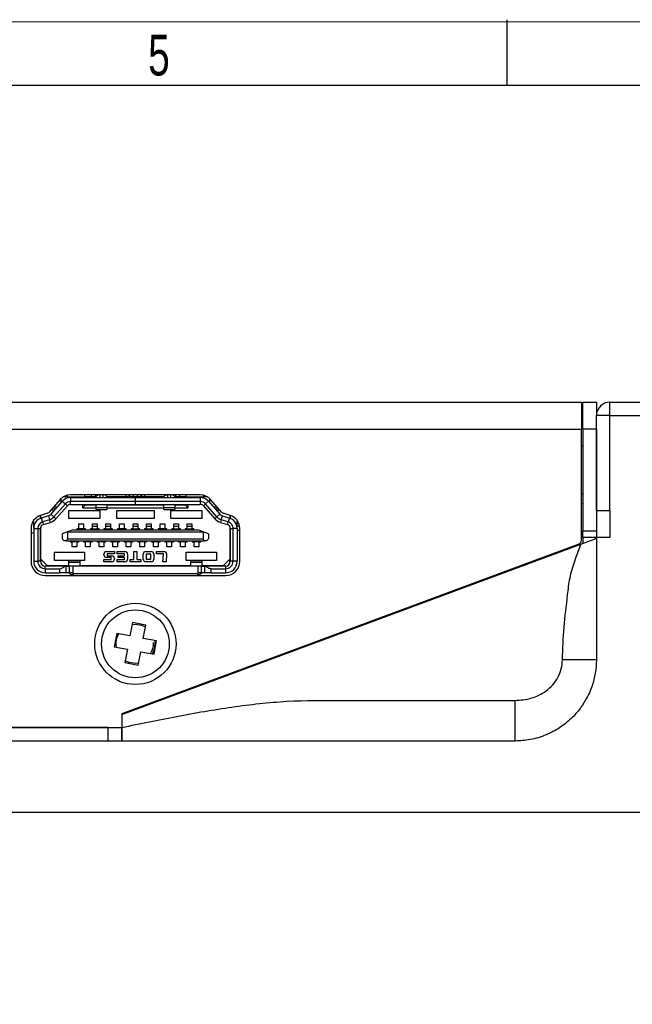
# Model space of a CAD drawing. Header units: millimetres. Extents: x 10 to 410, y 10 to 287.
# Tile 6 of 7: x 226 to 271, y 215 to 287. Entities that reach past the tile are written whole.
import ezdxf

# ---------------------------------------------------------------- set-up
doc = ezdxf.new("R2010")
doc.units = ezdxf.units.MM
doc.layers.add('SLD-0', color=179, linetype='Continuous')
doc.styles.add('SLDTEXTSTYLE2', font='TXT', dxfattribs={"width": 0.714286})
doc.styles.add('SLDTEXTSTYLE8', font='TXT', dxfattribs={"width": 0.75})
doc.dimstyles.new('SLDDIMSTYLE0', dxfattribs={"dimtxt": 3.5, "dimasz": 3.302, "dimexe": 0, "dimexo": 0.0625, "dimgap": 0.875, "dimtad": 1, "dimrnd": 1e-09, "dimzin": 4, "dimdsep": 46, "dimtxsty": 'SLDTEXTSTYLE8', "dimsah": 1, "dimcen": 0.09, "dimadec": 0, "dimazin": 1, "dimtfac": 1, "dimtofl": 0, "dimtmove": 0, "dimatfit": 3, "dimfxl": 1, "dimfrac": 2, "dimtolj": 1, "dimtzin": 12, "dimarcsym": 0})

# ---------------------------------------------------------------- blocks, each defined once
blk = doc.blocks.new('_D')
at = {"layer": 'SLD-0'}
for p, q in [((133.756, 211.306), (133.756, 229.806)), ((278.756, 211.306), (278.756, 229.806)), ((133.756, 228.806), (278.756, 228.806))]:
    blk.add_line(p, q, dxfattribs=at)
for points in [[(133.756, 228.806), (137.058, 228.298), (137.058, 229.314)], [(278.756, 228.806), (275.454, 229.314), (275.454, 228.298)]]:
    blk.add_solid(points, dxfattribs=at)
at = {"layer": 'SLD-0', "insert": (199.144, 233.317), "char_height": 3.5, "attachment_point": 1, "style": 'SLDTEXTSTYLE8'}
blk.add_mtext('145.00', dxfattribs=at)

msp = doc.modelspace()

# ---------------------------------------------------------------- linework, layer by layer
at = {"color": 7, "linetype": 'Continuous', "lineweight": 25}
for p, q in [((144.856, 259.058), (266.656, 259.058)), ((266.656, 259.058), (267.656, 259.058)), ((267.656, 259.058), (267.656, 257.058)), ((267.756, 258.79), (267.656, 258.844)), ((267.756, 259.058), (268.756, 259.058)), ((267.756, 257.058), (267.756, 259.058)), ((268.756, 259.058), (268.756, 258.058)), ((269.756, 258.058), (269.756, 259.058)), ((269.756, 259.058), (276.756, 259.058)), ((269.756, 258.058), (268.756, 258.058)), ((268.756, 251.058), (268.756, 258.058)), ((269.756, 258.058), (276.756, 258.058)), ((269.756, 251.058), (269.756, 258.058)), ((144.856, 257.058), (267.656, 257.058)), ((267.656, 248.867), (267.656, 257.058)), ((268.756, 257.058), (267.756, 257.058)), ((267.756, 257.058), (267.756, 249.558)), ((268.756, 257.058), (268.756, 249.558)), ((267.756, 255.844), (267.656, 255.772)), ((267.706, 255.808), (267.656, 255.808)), ((229.756, 252.058), (229.432, 252.058)), ((229.756, 252.058), (231.006, 252.058)), ((239.545, 252.213), (229.966, 252.213)), ((229.966, 252.013), (229.966, 251.713)), ((229.966, 252.013), (234.751, 252.013)), ((230.856, 252.058), (230.856, 252.013)), ((231.506, 252.058), (231.006, 252.058)), ((231.206, 252.013), (231.206, 252.058)), ((231.506, 252.058), (231.506, 252.213)), ((231.806, 252.058), (231.506, 252.058)), ((231.856, 252.058), (231.806, 252.058)), ((231.856, 252.054), (231.856, 252.013)), ((234.055, 252.058), (232.656, 252.058)), ((232.656, 252.013), (232.656, 252.054)), ((234.299, 252.058), (234.055, 252.058)), ((234.332, 252.058), (234.299, 252.058)), ((234.576, 252.058), (234.332, 252.058)), ((234.62, 252.058), (234.576, 252.058)), ((234.891, 252.058), (234.62, 252.058)), ((234.751, 252.013), (234.751, 251.713)), ((234.751, 252.013), (234.761, 252.013)), ((234.761, 251.713), (234.761, 252.013)), ((234.761, 252.013), (239.545, 252.013)), ((234.935, 252.058), (234.891, 252.058)), ((235.179, 252.058), (234.935, 252.058)), ((235.212, 252.058), (235.179, 252.058)), ((235.456, 252.058), (235.212, 252.058)), ((236.856, 252.058), (235.456, 252.058)), ((236.856, 252.054), (236.856, 252.013)), ((237.706, 252.058), (237.656, 252.058)), ((237.656, 252.013), (237.656, 252.054)), ((238.006, 252.058), (237.706, 252.058)), ((238.006, 252.213), (238.006, 252.058)), ((238.506, 252.058), (238.006, 252.058)), ((238.306, 252.058), (238.306, 252.013)), ((238.506, 252.058), (239.756, 252.058)), ((238.656, 252.013), (238.656, 252.058)), ((239.545, 252.013), (239.545, 251.713)), ((240.08, 252.058), (239.756, 252.058)), ((267.656, 252.344), (267.756, 252.272)), ((267.656, 252.308), (267.706, 252.308)), ((229.216, 251.874), (228.373, 250.917)), ((229.366, 251.742), (228.523, 250.784)), ((228.706, 251.258), (228.706, 251.294)), ((228.984, 251.308), (228.718, 251.308)), ((229.591, 251.544), (228.749, 250.586)), ((228.899, 250.454), (229.741, 251.411)), ((229.256, 251.917), (229.256, 251.617)), ((229.366, 251.742), (229.591, 251.544)), ((229.741, 251.411), (229.591, 251.544)), ((229.966, 251.513), (229.966, 251.713)), ((234.751, 251.713), (229.966, 251.713)), ((229.966, 251.513), (234.751, 251.513)), ((230.856, 251.513), (230.856, 251.258)), ((230.856, 251.258), (231.056, 251.458)), ((231.856, 251.458), (231.056, 251.458)), ((231.206, 251.458), (231.206, 251.513)), ((231.856, 251.269), (231.856, 251.513)), ((232.656, 251.513), (232.656, 251.269)), ((236.856, 251.458), (232.656, 251.458)), ((234.751, 251.713), (234.751, 251.513)), ((234.761, 251.513), (234.751, 251.513)), ((234.761, 251.513), (234.761, 251.713)), ((239.545, 251.713), (234.761, 251.713)), ((234.761, 251.513), (239.545, 251.513)), ((236.856, 251.269), (236.856, 251.513)), ((237.656, 251.513), (237.656, 251.269)), ((238.456, 251.458), (237.656, 251.458)), ((238.306, 251.513), (238.306, 251.458)), ((238.456, 251.458), (238.656, 251.258)), ((238.656, 251.258), (238.656, 251.513)), ((239.545, 251.713), (239.545, 251.513)), ((239.921, 251.544), (239.77, 251.411)), ((239.77, 251.411), (240.613, 250.454)), ((239.921, 251.544), (240.146, 251.742)), ((240.763, 250.586), (239.921, 251.544)), ((240.146, 251.742), (240.988, 250.784)), ((240.256, 251.617), (240.256, 251.917)), ((241.138, 250.917), (240.296, 251.874)), ((240.794, 251.308), (240.527, 251.308)), ((240.806, 251.294), (240.806, 251.258)), ((267.756, 251.558), (267.656, 251.558)), ((227.756, 250.483), (227.756, 250.696)), ((228.282, 250.857), (227.762, 250.697)), ((227.781, 250.493), (227.781, 250.703)), ((228.341, 250.666), (227.821, 250.506)), ((228.341, 250.666), (228.429, 250.38)), ((228.749, 250.586), (228.523, 250.784)), ((228.656, 251.068), (228.656, 251.238)), ((228.773, 251.068), (228.656, 251.068)), ((228.706, 251.258), (228.806, 251.158)), ((228.749, 250.586), (228.899, 250.454)), ((228.806, 251.158), (228.852, 251.158)), ((229.831, 251.058), (232.131, 251.058)), ((229.831, 251.058), (229.831, 250.483)), ((230.856, 251.258), (231.856, 251.258)), ((232.656, 251.269), (231.856, 251.269)), ((231.856, 251.142), (231.856, 251.269)), ((231.856, 251.142), (232.656, 251.142)), ((232.131, 251.058), (232.131, 250.483)), ((232.656, 251.269), (232.656, 251.142)), ((232.656, 251.258), (236.856, 251.258)), ((233.381, 251.058), (236.131, 251.058)), ((233.381, 250.483), (233.381, 251.058)), ((236.131, 251.058), (236.131, 250.483)), ((237.656, 251.269), (236.856, 251.269)), ((236.856, 251.142), (236.856, 251.269)), ((236.856, 251.142), (237.656, 251.142)), ((237.381, 251.058), (239.681, 251.058)), ((237.381, 250.483), (237.381, 251.058)), ((237.656, 251.269), (237.656, 251.142)), ((237.656, 251.258), (238.656, 251.258)), ((239.681, 250.483), (239.681, 251.058)), ((240.613, 250.454), (240.763, 250.586)), ((240.659, 251.158), (240.706, 251.158)), ((240.706, 251.158), (240.806, 251.258)), ((240.856, 251.068), (240.738, 251.068)), ((240.988, 250.784), (240.763, 250.586)), ((240.856, 251.238), (240.856, 251.068)), ((241.083, 250.38), (241.171, 250.666)), ((241.171, 250.666), (241.691, 250.506)), ((241.75, 250.697), (241.23, 250.857)), ((241.731, 250.703), (241.731, 250.493)), ((241.756, 250.696), (241.756, 250.483)), ((268.756, 251.058), (269.756, 251.058)), ((269.756, 251.058), (269.756, 249.058)), ((227.256, 249.742), (227.256, 250.342)), ((227.781, 247.483), (227.781, 249.862)), ((227.909, 250.22), (227.821, 250.506)), ((228.429, 250.38), (227.909, 250.22)), ((227.909, 250.22), (227.968, 250.028)), ((227.968, 250.028), (228.488, 250.188)), ((228.488, 250.188), (228.429, 250.38)), ((232.131, 250.483), (229.831, 250.483)), ((230.586, 250.083), (230.926, 250.083)), ((230.586, 249.713), (230.586, 250.083)), ((230.926, 250.083), (230.926, 249.713)), ((231.586, 250.083), (231.926, 250.083)), ((231.586, 249.713), (231.586, 250.083)), ((231.926, 250.083), (231.926, 249.713)), ((232.586, 250.083), (232.926, 250.083)), ((232.586, 249.713), (232.586, 250.083)), ((232.926, 250.083), (232.926, 249.713)), ((236.131, 250.483), (233.381, 250.483)), ((233.586, 250.083), (233.926, 250.083)), ((233.586, 249.713), (233.586, 250.083)), ((233.926, 250.083), (233.926, 249.713)), ((234.586, 250.083), (234.926, 250.083)), ((234.586, 249.713), (234.586, 250.083)), ((234.926, 250.083), (234.926, 249.713)), ((235.586, 250.083), (235.926, 250.083)), ((235.586, 249.713), (235.586, 250.083)), ((235.926, 250.083), (235.926, 249.713)), ((236.586, 250.083), (236.926, 250.083)), ((236.586, 249.713), (236.586, 250.083)), ((236.926, 250.083), (236.926, 249.713)), ((239.681, 250.483), (237.381, 250.483)), ((237.586, 250.083), (237.926, 250.083)), ((237.586, 249.713), (237.586, 250.083)), ((237.926, 250.083), (237.926, 249.713)), ((238.586, 250.083), (238.926, 250.083)), ((238.586, 249.713), (238.586, 250.083)), ((238.926, 250.083), (238.926, 249.713)), ((241.083, 250.38), (241.024, 250.188)), ((241.024, 250.188), (241.544, 250.028)), ((241.603, 250.22), (241.083, 250.38)), ((241.544, 250.028), (241.603, 250.22)), ((241.691, 250.506), (241.603, 250.22)), ((241.731, 249.862), (241.731, 247.483)), ((242.256, 249.742), (242.256, 250.342)), ((242.39, 250.098), (242.256, 250.098)), ((242.443, 249.898), (242.256, 249.898)), ((227.056, 249.742), (227.056, 247.313)), ((227.056, 249.379), (227.256, 249.45)), ((227.256, 249.742), (227.556, 249.742)), ((227.256, 249.742), (227.256, 247.313)), ((227.556, 249.742), (227.756, 249.742)), ((227.556, 249.742), (227.556, 247.313)), ((227.756, 247.313), (227.756, 249.742)), ((227.756, 249.463), (227.781, 249.463)), ((229.756, 249.483), (229.356, 249.333)), ((229.356, 249.333), (229.356, 248.983)), ((230.156, 249.633), (229.756, 249.483)), ((229.756, 249.483), (239.756, 249.483)), ((229.756, 249.483), (229.756, 248.983)), ((230.156, 249.633), (239.356, 249.633)), ((230.586, 249.713), (230.436, 249.713)), ((230.436, 249.713), (230.436, 249.633)), ((230.436, 249.683), (230.446, 249.683)), ((230.446, 249.683), (230.451, 249.683)), ((230.451, 249.683), (230.451, 249.633)), ((230.451, 249.683), (230.471, 249.683)), ((230.471, 249.683), (230.511, 249.683)), ((230.511, 249.683), (230.531, 249.683)), ((230.981, 249.683), (230.531, 249.683)), ((230.531, 249.633), (230.531, 249.683)), ((230.581, 249.702), (230.581, 249.713)), ((230.581, 249.683), (230.581, 249.702)), ((230.931, 249.702), (230.581, 249.702)), ((231.076, 249.713), (230.926, 249.713)), ((230.931, 249.713), (230.931, 249.702)), ((230.931, 249.702), (230.931, 249.683)), ((230.981, 249.683), (230.981, 249.633)), ((230.981, 249.683), (231.001, 249.683)), ((231.001, 249.683), (231.041, 249.683)), ((231.041, 249.683), (231.061, 249.683)), ((231.061, 249.633), (231.061, 249.683)), ((231.061, 249.683), (231.066, 249.683)), ((231.066, 249.683), (231.076, 249.683)), ((231.076, 249.633), (231.076, 249.713)), ((231.586, 249.713), (231.436, 249.713)), ((231.436, 249.713), (231.436, 249.633)), ((231.436, 249.683), (231.446, 249.683)), ((231.446, 249.683), (231.451, 249.683)), ((231.451, 249.683), (231.451, 249.633)), ((231.451, 249.683), (231.471, 249.683)), ((231.471, 249.683), (231.511, 249.683)), ((231.511, 249.683), (231.531, 249.683)), ((231.981, 249.683), (231.531, 249.683)), ((231.531, 249.633), (231.531, 249.683)), ((231.581, 249.683), (231.581, 249.713)), ((232.076, 249.713), (231.926, 249.713)), ((231.931, 249.713), (231.931, 249.683)), ((231.981, 249.683), (231.981, 249.633)), ((231.981, 249.683), (232.001, 249.683)), ((232.001, 249.683), (232.041, 249.683)), ((232.041, 249.683), (232.061, 249.683)), ((232.061, 249.633), (232.061, 249.683)), ((232.061, 249.683), (232.066, 249.683)), ((232.066, 249.683), (232.076, 249.683)), ((232.076, 249.633), (232.076, 249.713)), ((232.586, 249.713), (232.436, 249.713)), ((232.436, 249.713), (232.436, 249.633)), ((232.436, 249.683), (232.446, 249.683)), ((232.446, 249.683), (232.451, 249.683)), ((232.451, 249.683), (232.451, 249.633)), ((232.451, 249.683), (232.471, 249.683)), ((232.471, 249.683), (232.511, 249.683)), ((232.511, 249.683), (232.531, 249.683)), ((232.981, 249.683), (232.531, 249.683)), ((232.531, 249.633), (232.531, 249.683)), ((232.581, 249.683), (232.581, 249.713)), ((233.076, 249.713), (232.926, 249.713)), ((232.931, 249.713), (232.931, 249.683)), ((232.981, 249.683), (232.981, 249.633)), ((232.981, 249.683), (233.001, 249.683)), ((233.001, 249.683), (233.041, 249.683)), ((233.041, 249.683), (233.061, 249.683)), ((233.061, 249.633), (233.061, 249.683)), ((233.061, 249.683), (233.066, 249.683)), ((233.066, 249.683), (233.076, 249.683)), ((233.076, 249.633), (233.076, 249.713)), ((233.586, 249.713), (233.436, 249.713)), ((233.436, 249.713), (233.436, 249.633)), ((233.436, 249.683), (233.446, 249.683)), ((233.446, 249.683), (233.451, 249.683)), ((233.451, 249.683), (233.451, 249.633)), ((233.451, 249.683), (233.471, 249.683)), ((233.471, 249.683), (233.511, 249.683)), ((233.511, 249.683), (233.531, 249.683)), ((233.981, 249.683), (233.531, 249.683)), ((233.531, 249.633), (233.531, 249.683)), ((233.581, 249.702), (233.581, 249.713)), ((233.581, 249.683), (233.581, 249.702)), ((233.931, 249.702), (233.581, 249.702)), ((234.076, 249.713), (233.926, 249.713)), ((233.931, 249.713), (233.931, 249.702)), ((233.931, 249.702), (233.931, 249.683)), ((233.981, 249.683), (233.981, 249.633)), ((233.981, 249.683), (234.001, 249.683)), ((234.001, 249.683), (234.041, 249.683)), ((234.041, 249.683), (234.061, 249.683)), ((234.061, 249.633), (234.061, 249.683)), ((234.061, 249.683), (234.066, 249.683)), ((234.066, 249.683), (234.076, 249.683)), ((234.076, 249.633), (234.076, 249.713)), ((234.586, 249.713), (234.436, 249.713)), ((234.436, 249.713), (234.436, 249.633)), ((234.436, 249.683), (234.446, 249.683)), ((234.446, 249.683), (234.451, 249.683)), ((234.451, 249.683), (234.451, 249.633)), ((234.451, 249.683), (234.471, 249.683)), ((234.471, 249.683), (234.511, 249.683)), ((234.511, 249.683), (234.531, 249.683)), ((234.981, 249.683), (234.531, 249.683)), ((234.531, 249.633), (234.531, 249.683)), ((234.581, 249.683), (234.581, 249.713)), ((235.076, 249.713), (234.926, 249.713)), ((234.931, 249.713), (234.931, 249.683)), ((234.981, 249.683), (234.981, 249.633)), ((234.981, 249.683), (235.001, 249.683)), ((235.001, 249.683), (235.041, 249.683)), ((235.041, 249.683), (235.061, 249.683)), ((235.061, 249.633), (235.061, 249.683)), ((235.061, 249.683), (235.066, 249.683)), ((235.066, 249.683), (235.076, 249.683)), ((235.076, 249.633), (235.076, 249.713)), ((235.586, 249.713), (235.436, 249.713)), ((235.436, 249.713), (235.436, 249.633)), ((235.436, 249.683), (235.446, 249.683)), ((235.446, 249.683), (235.451, 249.683)), ((235.451, 249.683), (235.451, 249.633)), ((235.451, 249.683), (235.471, 249.683)), ((235.471, 249.683), (235.511, 249.683)), ((235.511, 249.683), (235.531, 249.683)), ((235.981, 249.683), (235.531, 249.683)), ((235.531, 249.633), (235.531, 249.683)), ((235.581, 249.683), (235.581, 249.713)), ((236.076, 249.713), (235.926, 249.713)), ((235.931, 249.713), (235.931, 249.683)), ((235.981, 249.683), (235.981, 249.633)), ((235.981, 249.683), (236.001, 249.683)), ((236.001, 249.683), (236.041, 249.683)), ((236.041, 249.683), (236.061, 249.683)), ((236.061, 249.633), (236.061, 249.683)), ((236.061, 249.683), (236.066, 249.683)), ((236.066, 249.683), (236.076, 249.683)), ((236.076, 249.633), (236.076, 249.713)), ((236.586, 249.713), (236.436, 249.713)), ((236.436, 249.713), (236.436, 249.633)), ((236.436, 249.683), (236.446, 249.683)), ((236.446, 249.683), (236.451, 249.683)), ((236.451, 249.683), (236.451, 249.633)), ((236.451, 249.683), (236.471, 249.683)), ((236.471, 249.683), (236.511, 249.683)), ((236.511, 249.683), (236.531, 249.683)), ((236.981, 249.683), (236.531, 249.683)), ((236.531, 249.633), (236.531, 249.683)), ((236.581, 249.702), (236.581, 249.713)), ((236.581, 249.683), (236.581, 249.702)), ((236.931, 249.702), (236.581, 249.702)), ((237.076, 249.713), (236.926, 249.713)), ((236.931, 249.713), (236.931, 249.702)), ((236.931, 249.702), (236.931, 249.683)), ((236.981, 249.683), (236.981, 249.633)), ((236.981, 249.683), (237.001, 249.683)), ((237.001, 249.683), (237.041, 249.683)), ((237.041, 249.683), (237.061, 249.683)), ((237.061, 249.633), (237.061, 249.683)), ((237.061, 249.683), (237.066, 249.683)), ((237.066, 249.683), (237.076, 249.683)), ((237.076, 249.633), (237.076, 249.713)), ((237.586, 249.713), (237.436, 249.713)), ((237.436, 249.713), (237.436, 249.633)), ((237.436, 249.683), (237.446, 249.683)), ((237.477, 249.683), (237.437, 249.713)), ((237.446, 249.683), (237.451, 249.683)), ((237.451, 249.683), (237.451, 249.633)), ((237.451, 249.683), (237.471, 249.683)), ((237.471, 249.683), (237.511, 249.683)), ((237.511, 249.683), (237.531, 249.683)), ((237.981, 249.683), (237.531, 249.683)), ((237.531, 249.633), (237.531, 249.683)), ((237.581, 249.683), (237.581, 249.713)), ((238.076, 249.713), (237.926, 249.713)), ((237.931, 249.713), (237.931, 249.683)), ((237.981, 249.683), (237.981, 249.633)), ((237.981, 249.683), (238.001, 249.683)), ((238.001, 249.683), (238.041, 249.683)), ((238.041, 249.683), (238.061, 249.683)), ((238.061, 249.633), (238.061, 249.683)), ((238.061, 249.683), (238.066, 249.683)), ((238.066, 249.683), (238.076, 249.683)), ((238.076, 249.633), (238.076, 249.713)), ((238.586, 249.713), (238.436, 249.713)), ((238.436, 249.713), (238.436, 249.633)), ((238.436, 249.683), (238.446, 249.683)), ((238.446, 249.683), (238.451, 249.683)), ((238.451, 249.683), (238.451, 249.633)), ((238.451, 249.683), (238.471, 249.683)), ((238.471, 249.683), (238.511, 249.683)), ((238.511, 249.683), (238.531, 249.683)), ((238.981, 249.683), (238.531, 249.683)), ((238.531, 249.633), (238.531, 249.683)), ((238.581, 249.683), (238.581, 249.713)), ((239.076, 249.713), (238.926, 249.713)), ((238.931, 249.713), (238.931, 249.683)), ((238.981, 249.683), (238.981, 249.633)), ((238.981, 249.683), (239.001, 249.683)), ((239.001, 249.683), (239.041, 249.683)), ((239.041, 249.683), (239.061, 249.683)), ((239.061, 249.633), (239.061, 249.683)), ((239.061, 249.683), (239.066, 249.683)), ((239.066, 249.683), (239.076, 249.683)), ((239.076, 249.633), (239.076, 249.713)), ((239.756, 249.483), (239.356, 249.633)), ((239.756, 249.483), (239.756, 248.983)), ((240.156, 249.333), (239.756, 249.483)), ((240.156, 249.333), (240.156, 248.983)), ((241.756, 249.598), (241.731, 249.598)), ((241.731, 249.463), (241.756, 249.463)), ((241.756, 249.742), (241.956, 249.742)), ((241.756, 249.742), (241.756, 247.313)), ((242.256, 249.742), (241.956, 249.742)), ((241.956, 247.313), (241.956, 249.742)), ((242.256, 249.742), (242.256, 247.313)), ((242.456, 249.598), (242.256, 249.598)), ((242.456, 247.313), (242.456, 249.742)), ((267.756, 249.558), (268.756, 249.558)), ((267.756, 249.058), (267.756, 249.558)), ((268.756, 249.558), (268.756, 249.058)), ((227.781, 248.638), (227.756, 248.638)), ((227.781, 248.633), (227.756, 248.633)), ((229.506, 248.833), (229.356, 248.983)), ((229.676, 248.833), (229.506, 248.833)), ((229.756, 248.983), (229.676, 248.833)), ((229.676, 248.833), (239.836, 248.833)), ((229.756, 248.983), (239.756, 248.983)), ((229.936, 248.833), (229.936, 248.753)), ((229.946, 248.783), (229.936, 248.783)), ((229.936, 248.753), (230.086, 248.753)), ((229.951, 248.783), (229.946, 248.783)), ((229.951, 248.833), (229.951, 248.783)), ((229.971, 248.783), (229.951, 248.783)), ((230.011, 248.783), (229.971, 248.783)), ((230.031, 248.783), (230.011, 248.783)), ((230.031, 248.783), (230.031, 248.833)), ((230.031, 248.783), (230.481, 248.783)), ((230.086, 248.383), (230.086, 248.753)), ((230.426, 248.383), (230.086, 248.383)), ((230.426, 248.753), (230.426, 248.383)), ((230.426, 248.753), (230.576, 248.753)), ((230.481, 248.833), (230.481, 248.783)), ((230.501, 248.783), (230.481, 248.783)), ((230.541, 248.783), (230.501, 248.783)), ((230.561, 248.783), (230.541, 248.783)), ((230.561, 248.783), (230.561, 248.833)), ((230.566, 248.783), (230.561, 248.783)), ((230.576, 248.783), (230.566, 248.783)), ((230.576, 248.753), (230.576, 248.833)), ((230.936, 248.833), (230.936, 248.753)), ((230.946, 248.783), (230.936, 248.783)), ((230.936, 248.753), (231.086, 248.753)), ((230.951, 248.783), (230.946, 248.783)), ((230.951, 248.833), (230.951, 248.783)), ((230.971, 248.783), (230.951, 248.783)), ((231.011, 248.783), (230.971, 248.783)), ((231.031, 248.783), (231.011, 248.783)), ((231.031, 248.783), (231.031, 248.833)), ((231.031, 248.783), (231.481, 248.783)), ((231.086, 248.383), (231.086, 248.753)), ((231.426, 248.383), (231.086, 248.383)), ((231.426, 248.753), (231.426, 248.383)), ((231.426, 248.753), (231.576, 248.753)), ((231.481, 248.833), (231.481, 248.783)), ((231.501, 248.783), (231.481, 248.783)), ((231.541, 248.783), (231.501, 248.783)), ((231.561, 248.783), (231.541, 248.783)), ((231.561, 248.783), (231.561, 248.833)), ((231.566, 248.783), (231.561, 248.783)), ((231.576, 248.783), (231.566, 248.783)), ((231.576, 248.753), (231.576, 248.833)), ((231.936, 248.833), (231.936, 248.753)), ((231.946, 248.783), (231.936, 248.783)), ((231.936, 248.753), (232.086, 248.753)), ((231.951, 248.783), (231.946, 248.783)), ((231.951, 248.833), (231.951, 248.783)), ((231.971, 248.783), (231.951, 248.783)), ((232.011, 248.783), (231.971, 248.783)), ((232.031, 248.783), (232.011, 248.783)), ((232.031, 248.783), (232.031, 248.833)), ((232.031, 248.783), (232.481, 248.783)), ((232.086, 248.383), (232.086, 248.753)), ((232.426, 248.383), (232.086, 248.383)), ((232.426, 248.753), (232.426, 248.383)), ((232.426, 248.753), (232.576, 248.753)), ((232.481, 248.833), (232.481, 248.783)), ((232.501, 248.783), (232.481, 248.783)), ((232.541, 248.783), (232.501, 248.783)), ((232.561, 248.783), (232.541, 248.783)), ((232.561, 248.783), (232.561, 248.833)), ((232.566, 248.783), (232.561, 248.783)), ((232.576, 248.783), (232.566, 248.783)), ((232.576, 248.753), (232.576, 248.833)), ((232.936, 248.833), (232.936, 248.753)), ((232.946, 248.783), (232.936, 248.783)), ((232.936, 248.753), (233.086, 248.753)), ((232.951, 248.783), (232.946, 248.783)), ((232.951, 248.833), (232.951, 248.783)), ((232.971, 248.783), (232.951, 248.783)), ((233.011, 248.783), (232.971, 248.783)), ((233.031, 248.783), (233.011, 248.783)), ((233.031, 248.783), (233.031, 248.833)), ((233.031, 248.783), (233.481, 248.783)), ((233.086, 248.383), (233.086, 248.753)), ((233.426, 248.383), (233.086, 248.383)), ((233.426, 248.753), (233.426, 248.383)), ((233.426, 248.753), (233.576, 248.753)), ((233.481, 248.833), (233.481, 248.783)), ((233.501, 248.783), (233.481, 248.783)), ((233.541, 248.783), (233.501, 248.783)), ((233.561, 248.783), (233.541, 248.783)), ((233.561, 248.783), (233.561, 248.833)), ((233.566, 248.783), (233.561, 248.783)), ((233.576, 248.783), (233.566, 248.783)), ((233.576, 248.753), (233.576, 248.833)), ((267.46, 248.586), (233.756, 236.058)), ((233.756, 236.008), (267.617, 248.585)), ((233.936, 248.833), (233.936, 248.753)), ((233.946, 248.783), (233.936, 248.783)), ((233.936, 248.753), (234.086, 248.753)), ((233.951, 248.783), (233.946, 248.783)), ((233.951, 248.833), (233.951, 248.783)), ((233.971, 248.783), (233.951, 248.783)), ((234.011, 248.783), (233.971, 248.783)), ((234.031, 248.783), (234.011, 248.783)), ((234.031, 248.783), (234.031, 248.833)), ((234.031, 248.783), (234.481, 248.783)), ((234.086, 248.383), (234.086, 248.753)), ((234.426, 248.383), (234.086, 248.383)), ((234.426, 248.753), (234.426, 248.383)), ((234.426, 248.753), (234.576, 248.753)), ((234.481, 248.833), (234.481, 248.783)), ((234.501, 248.783), (234.481, 248.783)), ((234.541, 248.783), (234.501, 248.783)), ((234.561, 248.783), (234.541, 248.783)), ((234.561, 248.783), (234.561, 248.833)), ((234.566, 248.783), (234.561, 248.783)), ((234.576, 248.783), (234.566, 248.783)), ((234.576, 248.753), (234.576, 248.833)), ((234.936, 248.833), (234.936, 248.753)), ((234.946, 248.783), (234.936, 248.783)), ((234.936, 248.753), (235.086, 248.753)), ((234.951, 248.783), (234.946, 248.783)), ((234.951, 248.833), (234.951, 248.783)), ((234.971, 248.783), (234.951, 248.783)), ((235.011, 248.783), (234.971, 248.783)), ((235.031, 248.783), (235.011, 248.783)), ((235.031, 248.783), (235.031, 248.833)), ((235.031, 248.783), (235.481, 248.783)), ((235.086, 248.383), (235.086, 248.753)), ((235.426, 248.383), (235.086, 248.383)), ((235.426, 248.753), (235.426, 248.383)), ((235.426, 248.753), (235.576, 248.753)), ((235.481, 248.833), (235.481, 248.783)), ((235.501, 248.783), (235.481, 248.783)), ((235.541, 248.783), (235.501, 248.783)), ((235.561, 248.783), (235.541, 248.783)), ((235.561, 248.783), (235.561, 248.833)), ((235.566, 248.783), (235.561, 248.783)), ((235.576, 248.783), (235.566, 248.783)), ((235.576, 248.753), (235.576, 248.833)), ((235.936, 248.833), (235.936, 248.753)), ((235.946, 248.783), (235.936, 248.783)), ((235.936, 248.753), (236.086, 248.753)), ((235.951, 248.783), (235.946, 248.783)), ((235.951, 248.833), (235.951, 248.783)), ((235.971, 248.783), (235.951, 248.783)), ((236.011, 248.783), (235.971, 248.783)), ((236.031, 248.783), (236.011, 248.783)), ((236.031, 248.783), (236.031, 248.833)), ((236.031, 248.783), (236.481, 248.783)), ((236.086, 248.383), (236.086, 248.753)), ((236.426, 248.383), (236.086, 248.383)), ((236.426, 248.753), (236.426, 248.383)), ((236.426, 248.753), (236.576, 248.753)), ((236.481, 248.833), (236.481, 248.783)), ((236.501, 248.783), (236.481, 248.783)), ((236.541, 248.783), (236.501, 248.783)), ((236.561, 248.783), (236.541, 248.783)), ((236.561, 248.783), (236.561, 248.833)), ((236.566, 248.783), (236.561, 248.783)), ((236.576, 248.783), (236.566, 248.783)), ((236.576, 248.753), (236.576, 248.833)), ((236.936, 248.833), (236.936, 248.753)), ((236.946, 248.783), (236.936, 248.783)), ((236.936, 248.753), (237.086, 248.753)), ((236.951, 248.783), (236.946, 248.783)), ((236.951, 248.833), (236.951, 248.783)), ((236.971, 248.783), (236.951, 248.783)), ((237.011, 248.783), (236.971, 248.783)), ((237.031, 248.783), (237.011, 248.783)), ((237.031, 248.783), (237.031, 248.833)), ((237.031, 248.783), (237.481, 248.783)), ((237.086, 248.383), (237.086, 248.753)), ((237.426, 248.383), (237.086, 248.383)), ((237.426, 248.753), (237.426, 248.383)), ((237.426, 248.753), (237.576, 248.753)), ((237.481, 248.833), (237.481, 248.783)), ((237.501, 248.783), (237.481, 248.783)), ((237.541, 248.783), (237.501, 248.783)), ((237.561, 248.783), (237.541, 248.783)), ((237.561, 248.783), (237.561, 248.833)), ((237.566, 248.783), (237.561, 248.783)), ((237.576, 248.783), (237.566, 248.783)), ((237.576, 248.753), (237.576, 248.833)), ((237.936, 248.833), (237.936, 248.753)), ((237.946, 248.783), (237.936, 248.783)), ((237.936, 248.753), (238.086, 248.753)), ((237.951, 248.783), (237.946, 248.783)), ((237.951, 248.833), (237.951, 248.783)), ((237.971, 248.783), (237.951, 248.783)), ((238.011, 248.783), (237.971, 248.783)), ((238.031, 248.783), (238.011, 248.783)), ((238.031, 248.783), (238.031, 248.833)), ((238.031, 248.783), (238.481, 248.783)), ((238.086, 248.383), (238.086, 248.753)), ((238.426, 248.383), (238.086, 248.383)), ((238.426, 248.753), (238.426, 248.383)), ((238.426, 248.753), (238.576, 248.753)), ((238.481, 248.833), (238.481, 248.783)), ((238.501, 248.783), (238.481, 248.783)), ((238.541, 248.783), (238.501, 248.783)), ((238.561, 248.783), (238.541, 248.783)), ((238.561, 248.783), (238.561, 248.833)), ((238.566, 248.783), (238.561, 248.783)), ((238.576, 248.783), (238.566, 248.783)), ((238.576, 248.753), (238.576, 248.833)), ((238.936, 248.833), (238.936, 248.753)), ((238.946, 248.783), (238.936, 248.783)), ((238.936, 248.753), (239.086, 248.753)), ((238.951, 248.783), (238.946, 248.783)), ((238.951, 248.833), (238.951, 248.783)), ((238.971, 248.783), (238.951, 248.783)), ((239.011, 248.783), (238.971, 248.783)), ((239.031, 248.783), (239.011, 248.783)), ((239.031, 248.783), (239.031, 248.833)), ((239.031, 248.783), (239.481, 248.783)), ((239.086, 248.383), (239.086, 248.753)), ((239.426, 248.383), (239.086, 248.383)), ((239.426, 248.753), (239.576, 248.753)), ((239.426, 248.753), (239.426, 248.383)), ((239.481, 248.833), (239.481, 248.783)), ((239.501, 248.783), (239.481, 248.783)), ((239.541, 248.783), (239.501, 248.783)), ((239.561, 248.783), (239.541, 248.783)), ((239.561, 248.783), (239.561, 248.833)), ((239.566, 248.783), (239.561, 248.783)), ((239.576, 248.783), (239.566, 248.783)), ((239.576, 248.753), (239.576, 248.833)), ((239.836, 248.833), (239.756, 248.983)), ((240.006, 248.833), (239.836, 248.833)), ((240.156, 248.983), (240.006, 248.833)), ((241.756, 248.638), (241.731, 248.638)), ((241.756, 248.633), (241.731, 248.633)), ((268.756, 249.058), (267.756, 249.058)), ((267.756, 249.058), (267.756, 248.637)), ((269.756, 249.058), (268.756, 249.058)), ((227.756, 248.133), (227.781, 248.133)), ((228.781, 247.983), (231.006, 247.983)), ((228.781, 247.383), (228.781, 247.983)), ((231.006, 247.983), (231.006, 247.383)), ((232.432, 247.79), (232.432, 247.843)), ((232.622, 248.033), (233.21, 248.033)), ((232.668, 247.843), (232.668, 247.739)), ((233.21, 247.867), (232.691, 247.867)), ((232.691, 247.716), (233.02, 247.716)), ((233.21, 248.033), (233.21, 247.867)), ((233.399, 248.033), (233.987, 248.033)), ((233.399, 247.867), (233.399, 248.033)), ((233.918, 247.867), (233.399, 247.867)), ((233.492, 247.716), (233.918, 247.716)), ((233.492, 247.6), (233.492, 247.716)), ((233.941, 247.739), (233.941, 247.843)), ((234.177, 247.843), (234.177, 247.473)), ((234.638, 248.033), (234.874, 248.033)), ((234.638, 247.473), (234.638, 248.033)), ((234.874, 248.033), (234.874, 247.473)), ((235.335, 247.473), (235.335, 247.843)), ((235.524, 248.033), (235.922, 248.033)), ((235.571, 247.473), (235.571, 247.843)), ((235.594, 247.867), (235.853, 247.867)), ((235.876, 247.843), (235.876, 247.473)), ((236.112, 247.843), (236.112, 247.473)), ((236.302, 248.033), (236.873, 248.033)), ((236.302, 247.867), (236.302, 248.033)), ((236.804, 247.867), (236.302, 247.867)), ((236.778, 247.283), (236.827, 247.842)), ((237.062, 247.827), (237.014, 247.283)), ((238.506, 247.983), (240.731, 247.983)), ((238.506, 247.383), (238.506, 247.983)), ((240.731, 247.983), (240.731, 247.383)), ((241.731, 248.133), (241.756, 248.133)), ((227.256, 247.313), (227.556, 247.313)), ((227.756, 247.313), (227.556, 247.313)), ((227.781, 247.483), (228.281, 246.983)), ((227.781, 247.483), (227.781, 247.183)), ((228.106, 246.763), (228.106, 246.963)), ((229.556, 246.963), (228.106, 246.963)), ((229.835, 246.983), (228.281, 246.983)), ((231.006, 247.383), (228.781, 247.383)), ((229.256, 246.963), (229.256, 246.983)), ((229.556, 246.963), (229.656, 246.963)), ((229.656, 246.463), (229.656, 246.963)), ((229.656, 246.963), (229.906, 246.963)), ((229.844, 247.01), (229.856, 247.08)), ((229.844, 246.963), (229.844, 247.01)), ((230.656, 247.338), (229.856, 247.338)), ((229.856, 247.244), (229.856, 247.338)), ((229.856, 246.963), (229.856, 247.244)), ((229.856, 247.244), (230.656, 247.244)), ((229.906, 246.463), (229.906, 246.963)), ((230.156, 246.963), (229.906, 246.963)), ((230.156, 246.413), (230.156, 246.963)), ((239.356, 246.963), (230.156, 246.963)), ((230.656, 247.338), (230.656, 247.244)), ((230.656, 247.244), (230.656, 246.963)), ((230.656, 247.08), (230.667, 247.01)), ((230.667, 247.01), (230.667, 246.963)), ((238.835, 246.983), (230.676, 246.983)), ((232.432, 247.45), (232.95, 247.45)), ((232.432, 247.283), (232.432, 247.45)), ((233.02, 247.283), (232.432, 247.283)), ((232.95, 247.6), (232.622, 247.6)), ((232.973, 247.473), (232.973, 247.577)), ((233.21, 247.526), (233.21, 247.473)), ((233.399, 247.45), (233.918, 247.45)), ((233.399, 247.283), (233.399, 247.45)), ((233.987, 247.283), (233.399, 247.283)), ((233.918, 247.6), (233.492, 247.6)), ((233.941, 247.473), (233.941, 247.577)), ((234.367, 247.45), (234.615, 247.45)), ((234.367, 247.283), (234.367, 247.45)), ((235.145, 247.283), (234.367, 247.283)), ((234.897, 247.45), (235.145, 247.45)), ((235.145, 247.45), (235.145, 247.283)), ((235.922, 247.283), (235.524, 247.283)), ((235.853, 247.45), (235.594, 247.45)), ((237.014, 247.283), (236.778, 247.283)), ((240.731, 247.383), (238.506, 247.383)), ((238.844, 247.01), (238.856, 247.08)), ((238.844, 246.963), (238.844, 247.01)), ((239.656, 247.338), (238.856, 247.338)), ((238.856, 247.244), (238.856, 247.338)), ((238.856, 246.963), (238.856, 247.244)), ((238.856, 247.244), (239.656, 247.244)), ((239.356, 246.963), (239.356, 246.413)), ((239.606, 246.963), (239.356, 246.963)), ((239.606, 246.963), (239.606, 246.463)), ((239.606, 246.963), (239.856, 246.963)), ((239.656, 247.338), (239.656, 247.244)), ((239.656, 247.244), (239.656, 246.963)), ((239.656, 247.08), (239.667, 247.01)), ((239.667, 247.01), (239.667, 246.963)), ((241.231, 246.983), (239.676, 246.983)), ((239.856, 246.963), (239.956, 246.963)), ((239.856, 246.963), (239.856, 246.463)), ((241.406, 246.963), (239.956, 246.963)), ((240.256, 246.983), (240.256, 246.963)), ((241.231, 246.983), (241.731, 247.483)), ((241.406, 246.963), (241.406, 246.763)), ((241.731, 247.183), (241.731, 247.483)), ((241.956, 247.313), (241.756, 247.313)), ((242.256, 247.313), (241.956, 247.313)), ((228.106, 246.763), (229.156, 246.763)), ((228.106, 246.763), (228.106, 246.463)), ((228.106, 246.463), (229.156, 246.463)), ((228.106, 246.263), (241.406, 246.263)), ((229.156, 246.763), (229.156, 246.463)), ((229.656, 246.463), (229.156, 246.463)), ((229.906, 246.463), (229.656, 246.463)), ((230.156, 246.463), (229.906, 246.463)), ((230.156, 246.413), (239.356, 246.413)), ((230.156, 246.413), (230.156, 246.263)), ((239.606, 246.463), (239.356, 246.463)), ((239.356, 246.263), (239.356, 246.413)), ((239.856, 246.463), (239.606, 246.463)), ((240.356, 246.463), (239.856, 246.463)), ((240.356, 246.763), (241.406, 246.763)), ((240.356, 246.463), (240.356, 246.763)), ((240.356, 246.463), (241.406, 246.463)), ((241.406, 246.763), (241.406, 246.463)), ((234.543, 242.791), (234.357, 241.809)), ((235.526, 242.605), (234.543, 242.791)), ((235.34, 241.623), (235.526, 242.605)), ((233.375, 241.994), (233.189, 241.012)), ((234.357, 241.809), (233.375, 241.994)), ((236.323, 241.437), (235.34, 241.623)), ((236.137, 240.454), (236.323, 241.437)), ((233.189, 241.012), (234.172, 240.826)), ((234.172, 240.826), (233.986, 239.843)), ((234.968, 239.658), (235.154, 240.64)), ((235.154, 240.64), (236.137, 240.454)), ((233.986, 239.843), (234.968, 239.658)), ((233.756, 236.058), (233.756, 235.058)), ((233.756, 236.008), (233.756, 235.058)), ((232.756, 235.058), (149.756, 235.058)), ((149.856, 235.058), (233.756, 235.058)), ((232.756, 234.058), (232.756, 235.058)), ((233.756, 235.058), (233.756, 234.058)), ((232.756, 234.058), (149.756, 234.058)), ((233.756, 234.058), (232.756, 234.058))]:
    msp.add_line(p, q, dxfattribs=at)
at = {"color": 8, "linetype": 'Continuous', "lineweight": 25}
for p, q in [((229.756, 252.058), (229.756, 252.191)), ((231.006, 252.213), (231.006, 252.058)), ((231.806, 252.058), (231.806, 252.213)), ((232.156, 252.013), (232.156, 252.213)), ((232.356, 252.213), (232.356, 252.013)), ((234.055, 252.213), (234.055, 252.058)), ((234.299, 252.058), (234.299, 252.213)), ((234.332, 252.213), (234.332, 252.058)), ((234.62, 252.058), (234.62, 252.213)), ((234.891, 252.213), (234.891, 252.058)), ((235.179, 252.058), (235.179, 252.213)), ((235.212, 252.213), (235.212, 252.058)), ((235.456, 252.058), (235.456, 252.213)), ((237.156, 252.013), (237.156, 252.213)), ((237.356, 252.213), (237.356, 252.013)), ((237.706, 252.213), (237.706, 252.058)), ((238.506, 252.058), (238.506, 252.213)), ((239.756, 252.191), (239.756, 252.058)), ((231.926, 249.883), (231.586, 249.883)), ((232.926, 249.883), (232.586, 249.883)), ((234.926, 249.883), (234.586, 249.883)), ((235.926, 249.883), (235.586, 249.883)), ((237.926, 249.883), (237.586, 249.883)), ((238.926, 249.883), (238.586, 249.883)), ((230.446, 249.683), (230.446, 249.633)), ((230.471, 249.633), (230.471, 249.683)), ((230.511, 249.683), (230.511, 249.633)), ((231.001, 249.633), (231.001, 249.683)), ((231.041, 249.683), (231.041, 249.633)), ((231.066, 249.633), (231.066, 249.683)), ((231.446, 249.683), (231.446, 249.633)), ((231.471, 249.633), (231.471, 249.683)), ((231.511, 249.683), (231.511, 249.633)), ((232.001, 249.633), (232.001, 249.683)), ((232.041, 249.683), (232.041, 249.633)), ((232.066, 249.633), (232.066, 249.683)), ((232.446, 249.683), (232.446, 249.633)), ((232.471, 249.633), (232.471, 249.683)), ((232.511, 249.683), (232.511, 249.633)), ((233.001, 249.633), (233.001, 249.683)), ((233.041, 249.683), (233.041, 249.633)), ((233.066, 249.633), (233.066, 249.683)), ((233.446, 249.683), (233.446, 249.633)), ((233.471, 249.633), (233.471, 249.683)), ((233.511, 249.683), (233.511, 249.633)), ((234.001, 249.633), (234.001, 249.683)), ((234.041, 249.683), (234.041, 249.633)), ((234.066, 249.633), (234.066, 249.683)), ((234.446, 249.683), (234.446, 249.633)), ((234.471, 249.633), (234.471, 249.683)), ((234.511, 249.683), (234.511, 249.633)), ((235.001, 249.633), (235.001, 249.683)), ((235.041, 249.683), (235.041, 249.633)), ((235.066, 249.633), (235.066, 249.683)), ((235.446, 249.683), (235.446, 249.633)), ((235.471, 249.633), (235.471, 249.683)), ((235.511, 249.683), (235.511, 249.633)), ((236.001, 249.633), (236.001, 249.683)), ((236.041, 249.683), (236.041, 249.633)), ((236.066, 249.633), (236.066, 249.683)), ((236.446, 249.683), (236.446, 249.633)), ((236.471, 249.633), (236.471, 249.683)), ((236.511, 249.683), (236.511, 249.633)), ((237.001, 249.633), (237.001, 249.683)), ((237.041, 249.683), (237.041, 249.633)), ((237.066, 249.633), (237.066, 249.683)), ((237.446, 249.683), (237.446, 249.633)), ((237.471, 249.633), (237.471, 249.683)), ((237.511, 249.683), (237.511, 249.633)), ((238.001, 249.633), (238.001, 249.683)), ((238.041, 249.683), (238.041, 249.633)), ((238.066, 249.633), (238.066, 249.683)), ((238.446, 249.683), (238.446, 249.633)), ((238.471, 249.633), (238.471, 249.683)), ((238.511, 249.683), (238.511, 249.633)), ((239.001, 249.633), (239.001, 249.683)), ((239.041, 249.683), (239.041, 249.633)), ((239.066, 249.633), (239.066, 249.683)), ((229.946, 248.833), (229.946, 248.783)), ((229.971, 248.783), (229.971, 248.833)), ((230.011, 248.833), (230.011, 248.783)), ((230.501, 248.783), (230.501, 248.833)), ((230.541, 248.833), (230.541, 248.783)), ((230.566, 248.783), (230.566, 248.833)), ((230.946, 248.833), (230.946, 248.783)), ((230.971, 248.783), (230.971, 248.833)), ((231.011, 248.833), (231.011, 248.783)), ((231.501, 248.783), (231.501, 248.833)), ((231.541, 248.833), (231.541, 248.783)), ((231.566, 248.783), (231.566, 248.833)), ((231.946, 248.833), (231.946, 248.783)), ((231.971, 248.783), (231.971, 248.833)), ((232.011, 248.833), (232.011, 248.783)), ((232.501, 248.783), (232.501, 248.833)), ((232.541, 248.833), (232.541, 248.783)), ((232.566, 248.783), (232.566, 248.833)), ((232.946, 248.833), (232.946, 248.783)), ((232.971, 248.783), (232.971, 248.833)), ((233.011, 248.833), (233.011, 248.783)), ((233.501, 248.783), (233.501, 248.833)), ((233.541, 248.833), (233.541, 248.783)), ((233.566, 248.783), (233.566, 248.833)), ((233.946, 248.833), (233.946, 248.783)), ((233.971, 248.783), (233.971, 248.833)), ((234.011, 248.833), (234.011, 248.783)), ((234.501, 248.783), (234.501, 248.833)), ((234.541, 248.833), (234.541, 248.783)), ((234.566, 248.783), (234.566, 248.833)), ((234.946, 248.833), (234.946, 248.783)), ((234.971, 248.783), (234.971, 248.833)), ((235.011, 248.833), (235.011, 248.783)), ((235.501, 248.783), (235.501, 248.833)), ((235.541, 248.833), (235.541, 248.783)), ((235.566, 248.783), (235.566, 248.833)), ((235.946, 248.833), (235.946, 248.783)), ((235.971, 248.783), (235.971, 248.833)), ((236.011, 248.833), (236.011, 248.783)), ((236.501, 248.783), (236.501, 248.833)), ((236.541, 248.833), (236.541, 248.783)), ((236.566, 248.783), (236.566, 248.833)), ((236.946, 248.833), (236.946, 248.783)), ((236.971, 248.783), (236.971, 248.833)), ((237.011, 248.833), (237.011, 248.783)), ((237.501, 248.783), (237.501, 248.833)), ((237.541, 248.833), (237.541, 248.783)), ((237.566, 248.783), (237.566, 248.833)), ((237.946, 248.833), (237.946, 248.783)), ((237.971, 248.783), (237.971, 248.833)), ((238.011, 248.833), (238.011, 248.783)), ((238.501, 248.783), (238.501, 248.833)), ((238.541, 248.833), (238.541, 248.783)), ((238.566, 248.783), (238.566, 248.833)), ((238.946, 248.833), (238.946, 248.783)), ((238.971, 248.783), (238.971, 248.833)), ((239.011, 248.833), (239.011, 248.783)), ((239.501, 248.783), (239.501, 248.833)), ((239.541, 248.833), (239.541, 248.783)), ((239.566, 248.783), (239.566, 248.833)), ((234.517, 242.655), (234.756, 242.674)), ((234.994, 239.794), (234.756, 239.774))]:
    msp.add_line(p, q, dxfattribs=at)
at = {"color": 7, "linetype": 'Continuous', "lineweight": 25, "flags": 128}
for points in [[(231.856, 252.054), (231.862, 252.088), (231.879, 252.12), (231.906, 252.15), (231.944, 252.176), (231.989, 252.197), (232.041, 252.213), (232.041, 252.213)], [(236.856, 252.054), (236.862, 252.088), (236.879, 252.12), (236.906, 252.15), (236.944, 252.176), (236.989, 252.197), (237.041, 252.213), (237.041, 252.213)]]:
    msp.add_lwpolyline(points, dxfattribs=at)
at = {"color": 8, "linetype": 'Continuous', "lineweight": 25, "flags": 128}
for points in [[(234.756, 242.674), (235.204, 242.603), (235.5, 242.469)], [(234.756, 239.774), (234.308, 239.845), (234.012, 239.98)]]:
    msp.add_lwpolyline(points, dxfattribs=at)
at = {"color": 7, "linetype": 'Continuous', "lineweight": 25}
for radius in [3, 2.5]:
    msp.add_circle((234.756, 241.224), radius, dxfattribs=at)
for centre, radius, start, end in [((269.756, 258.058), 1, 90, 180), ((229.966, 251.213), 1, 90, 138.65222), ((229.966, 251.213), 0.8, 90, 138.65222), ((232.456, 252.008), 0.205, 12.86435, 85.91812), ((237.456, 252.008), 0.205, 12.86435, 85.91812), ((239.545, 251.213), 1, 41.34778, 90), ((239.545, 251.213), 0.8, 41.34778, 90), ((229.966, 251.213), 0.5, 90, 138.65222), ((229.966, 251.213), 0.3, 90, 138.65222), ((239.545, 251.213), 0.5, 41.34778, 90), ((239.545, 251.213), 0.3, 41.34778, 90), ((228.056, 249.742), 1, 107.10259, 180), ((228.223, 251.049), 0.2, 287.10273, 318.65222), ((228.223, 251.049), 0.4, 287.10273, 318.65222), ((228.223, 251.049), 0.7, 287.10273, 318.65222), ((241.288, 251.049), 0.7, 221.34778, 252.89727), ((241.288, 251.049), 0.4, 221.34778, 252.89727), ((241.288, 251.049), 0.2, 221.34778, 252.89727), ((241.456, 249.742), 1, 0, 72.89741), ((228.056, 249.742), 0.8, 107.10273, 180), ((228.056, 249.742), 0.5, 107.10273, 180), ((228.056, 249.742), 0.3, 107.10273, 180), ((228.223, 251.049), 0.9, 287.10273, 318.65222), ((241.288, 251.049), 0.9, 221.34778, 252.89727), ((241.456, 249.742), 0.3, 0, 72.89727), ((241.456, 249.742), 0.5, 360, 72.89727), ((241.456, 249.742), 0.8, 0, 72.89727), ((267.356, 248.867), 0.3, 290.38916, 0), ((232.622, 247.843), 0.19, 90, 180), ((232.622, 247.79), 0.19, 180, 270), ((232.691, 247.843), 0.0231, 90, 180), ((232.691, 247.739), 0.0231, 180, 270), ((233.02, 247.526), 0.19, 0, 90), ((233.918, 247.843), 0.0231, 360, 90), ((233.918, 247.739), 0.0231, 270, 0), ((233.987, 247.843), 0.19, 0, 90), ((235.524, 247.843), 0.19, 90, 180), ((235.594, 247.843), 0.0231, 90, 180), ((235.853, 247.843), 0.0231, 360, 90), ((235.922, 247.843), 0.19, 360, 90), ((236.873, 247.843), 0.19, 0, 90), ((236.873, 247.843), 0.19, 355, 0), ((265.48, 248.858), 1, 271.39141, 290.37644), ((228.106, 247.313), 1.05, 180, 270), ((228.106, 247.313), 0.85, 180, 270), ((228.106, 247.313), 0.55, 180, 270), ((228.106, 247.313), 0.35, 180, 270), ((232.95, 247.577), 0.0231, 0, 90), ((232.95, 247.473), 0.0231, 270, 360), ((233.02, 247.473), 0.19, 270, 360), ((233.918, 247.577), 0.0231, 0, 90), ((233.918, 247.473), 0.0231, 270, 360), ((233.987, 247.473), 0.19, 270, 360), ((234.615, 247.473), 0.0231, 270, 360), ((234.897, 247.473), 0.0231, 180, 270), ((235.524, 247.473), 0.19, 180, 270), ((235.594, 247.473), 0.0231, 180, 270), ((235.853, 247.473), 0.0231, 270, 360), ((235.922, 247.473), 0.19, 270, 0), ((241.406, 247.313), 0.55, 270, 0), ((241.406, 247.313), 0.85, 270, 0), ((241.406, 247.313), 0.35, 270, 0), ((241.406, 247.313), 1.05, 270, 0), ((230.108, 246.647), 0.307, 216.78417, 279.02768), ((239.391, 246.679), 0.336, 263.99919, 320.18895)]:
    msp.add_arc(centre, radius, start, end, dxfattribs=at)
at = {"color": 8, "linetype": 'Continuous', "lineweight": 25}
for start, end in [(149.11939, 189.46193), (329.11939, 9.46193)]:
    msp.add_arc((234.756, 241.224), 1.45, start, end, dxfattribs=at)
at = {"color": 7, "linetype": 'Continuous', "lineweight": 25}
for points, knots in [([(266.256, 240.058), (266.279, 240.855), (266.327, 242.454), (266.602, 244.453), (266.77, 246.105), (267.162, 247.348), (267.464, 248.17), (267.617, 248.585)], [0, 0, 0, 0, 0.275214, 0.551824, 0.697221, 0.846993, 1, 1, 1, 1]), ([(267.617, 248.585), (267.786, 248.648), (268.074, 248.755), (268.437, 248.89), (268.664, 248.974), (268.749, 249.006), (268.754, 249.008), (268.756, 249.008)], [0, 0, 0, 0, 0.307158, 0.524516, 0.743299, 0.93122, 1, 1, 1, 1]), ([(268.756, 249.008), (268.756, 248.59), (268.756, 247.757), (268.756, 246.529), (268.756, 245.251), (268.756, 243.76), (268.756, 242.032), (268.756, 240.715), (268.756, 240.058)], [0, 0, 0, 0, 0.145353, 0.289784, 0.429094, 0.56742, 0.784159, 1, 1, 1, 1]), ([(229.156, 246.763), (229.197, 246.766), (229.282, 246.772), (229.393, 246.819), (229.488, 246.883), (229.533, 246.936), (229.556, 246.963)], [0, 0, 0, 0, 0.240365, 0.492453, 0.737593, 1, 1, 1, 1]), ([(240.356, 246.763), (240.316, 246.766), (240.233, 246.772), (240.121, 246.817), (240.025, 246.882), (239.98, 246.935), (239.956, 246.963)], [0, 0, 0, 0, 0.233199, 0.484303, 0.731641, 1, 1, 1, 1]), ([(235.851, 240.508), (235.863, 240.523), (235.931, 240.607), (236.006, 240.78), (236.086, 241.041), (236.09, 241.224), (236.092, 241.329)], [0, 0, 0, 0, 0.0630957, 0.3736948, 0.6399125, 1, 1, 1, 1]), ([(262.756, 237.058), (263.153, 237.085), (263.968, 237.141), (264.921, 237.609), (265.556, 238.19), (265.94, 238.739), (266.203, 239.374), (266.238, 239.83), (266.256, 240.058)], [0, 0, 0, 0, 0.2322, 0.475686, 0.603278, 0.733666, 0.866284, 1, 1, 1, 1]), ([(268.756, 240.058), (268.753, 239.915), (268.747, 239.622), (268.696, 239.174), (268.609, 238.71), (268.479, 238.235), (268.295, 237.729), (268.021, 237.153), (267.603, 236.486), (267.095, 235.89), (266.578, 235.422), (266.15, 235.102), (265.749, 234.852), (265.388, 234.662), (264.781, 234.391), (263.912, 234.12), (263.127, 234.078), (262.756, 234.058)], [0, 0, 0, 0, 0.0455038, 0.0932357, 0.1432036, 0.1954142, 0.2498736, 0.3147364, 0.3981538, 0.5001112, 0.5635529, 0.6203109, 0.6703841, 0.7137718, 0.7504737, 0.8822044, 1, 1, 1, 1]), ([(268.756, 240.058), (268.722, 240.058), (268.671, 240.058), (268.359, 240.058), (268.037, 240.058), (267.636, 240.058), (267.054, 240.058), (266.57, 240.058), (266.256, 240.058)], [0, 0, 0, 0, 0.239457, 0.368361, 0.5, 0.631639, 0.760543, 1, 1, 1, 1]), ([(233.756, 235.058), (235.108, 235.338), (237.804, 235.897), (241.857, 236.601), (245.925, 237.063), (252.898, 237.054), (258.504, 237.056), (262.756, 237.058)], [0, 0, 0, 0, 0.142021, 0.28322, 0.423196, 0.562442, 1, 1, 1, 1]), ([(262.756, 234.058), (262.756, 234.098), (262.756, 234.16), (262.756, 234.534), (262.756, 234.921), (262.756, 235.402), (262.756, 236.1), (262.756, 236.681), (262.756, 237.058)], [0, 0, 0, 0, 0.239457, 0.368361, 0.5, 0.631639, 0.760543, 1, 1, 1, 1]), ([(233.756, 234.058), (233.756, 234.069), (233.756, 234.091), (233.756, 234.264), (233.756, 234.518), (233.756, 234.799), (233.756, 234.984), (233.756, 235.058)], [0, 0, 0, 0, 0.214694, 0.429388, 0.644082, 0.858775, 1, 1, 1, 1]), ([(262.756, 234.058), (261.402, 234.058), (258.696, 234.058), (254.636, 234.058), (250.576, 234.058), (246.442, 234.058), (242.242, 234.058), (237.995, 234.058), (235.172, 234.058), (233.756, 234.058)], [0, 0, 0, 0, 0.1392232, 0.2784463, 0.4176695, 0.5568999, 0.7033977, 0.8512311, 1, 1, 1, 1])]:
    msp.add_open_spline(points, degree=3, knots=knots, dxfattribs=at)
for points in [[(236.827, 247.842), (236.827, 247.844), (236.827, 247.847), (236.826, 247.851), (236.824, 247.856), (236.821, 247.859), (236.817, 247.862), (236.813, 247.865), (236.809, 247.866), (236.805, 247.866), (236.804, 247.867)], [(229.821, 246.963), (229.825, 246.965), (229.833, 246.969), (229.84, 246.996), (229.844, 247.01)], [(230.667, 247.01), (230.671, 246.996), (230.679, 246.969), (230.686, 246.965), (230.69, 246.963)], [(238.821, 246.963), (238.825, 246.965), (238.833, 246.969), (238.84, 246.996), (238.844, 247.01)], [(239.667, 247.01), (239.671, 246.996), (239.679, 246.969), (239.686, 246.965), (239.69, 246.963)]]:
    msp.add_open_spline(points, degree=3, dxfattribs=at)
at = {"layer": 'SLD-0', "color": 7, "linetype": 'Continuous'}
for p, q in [((9.932, 287), (409.932, 287.2)), ((262.184, 282.412), (262.184, 287.262)), ((405.192, 282.412), (14.853, 282.412))]:
    msp.add_line(p, q, dxfattribs=at)

# ---------------------------------------------------------------- texts
at = {"layer": 'SLD-0', "color": 7, "insert": (236.493, 286.149), "char_height": 3, "attachment_point": 2, "style": 'SLDTEXTSTYLE2'}
msp.add_mtext('5', dxfattribs=at)

# ---------------------------------------------------------------- dimensions: what is measured, and where the dimension line sits
at = {"layer": 'SLD-0'}
dim = msp.add_linear_dim(base=(278.756, 228.806), p1=(133.756, 210.306), p2=(278.756, 210.306), dimstyle='SLDDIMSTYLE0', dxfattribs=at)
dim.commit()
dim.dimension.update_dxf_attribs({"geometry": '_D', "text_midpoint": (206.256, 228.806), "dimtype": 160})

doc.saveas('drawing.dxf')
